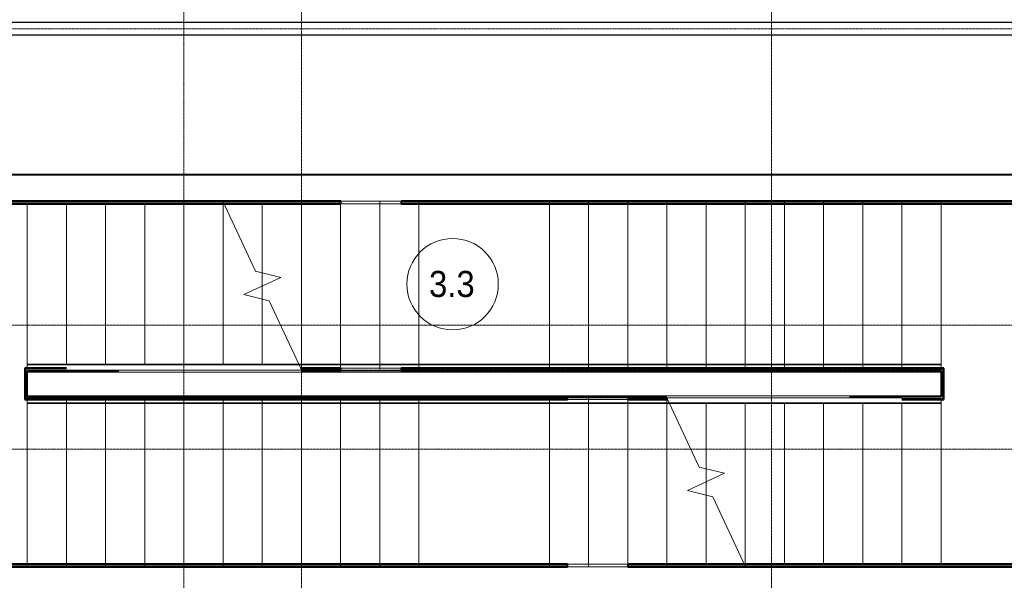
# Model space of a CAD drawing. Header units: millimetres. Extents: x 5617 to 112069, y 7718 to 237687.
# Tile 30 of 62: x 55788 to 63331, y 65696 to 69989. Entities that reach past the tile are written whole.
import ezdxf

# ---------------------------------------------------------------- set-up
doc = ezdxf.new("R2010")
doc.units = ezdxf.units.MM
for name, pattern in [('ADSK_Линия сетки', [25, 20, -2.5, 0, -2.5]), ('Линия сетки', [25, 20, -2.5, 0, -2.5]), ('Осевая', [14, 10, -2, 0, -2]), ('Сверху', [3.96875, 2.38125, -1.5875]), ('Штрих_3_1_5_', [4.5, 3, -1.5]), ('Штриховая_ш3 п1_5', [4.5, 3, -1.5])]:
    doc.linetypes.add(name, pattern=pattern)
doc.layers.add('_Разделитель помещений_', color=4, linetype='Штриховая_ш3 п1_5', lineweight=40, true_color=0x00ffff)
for name, color, linetype, lineweight in [('Кабельные лотки', 7, 'Continuous', 18), ('Лестницы', 7, 'Continuous', 18), ('Марки помещений', 7, 'Continuous', 20), ('Ограждение', 7, 'Continuous', 18), ('Осевая линия', 7, 'Осевая', 18), ('Оси', 7, 'Continuous', 9), ('Перекрытия', 7, 'Continuous', 18), ('Поручни', 7, 'Continuous', 18), ('Стены', 7, 'Continuous', 18), ('Стены разрез', 7, 'Continuous', 40), ('Стены штриховка', 7, 'Continuous', 40)]:
    doc.layers.add(name, color=color, linetype=linetype, lineweight=lineweight)
doc.styles.add('Arial_3', font='arial.ttf', dxfattribs={"width": 0.9, "height": 200})

# ---------------------------------------------------------------- blocks, each defined once
blk = doc.blocks.new('Ограждение - Ограждение-2736798-МКСС_K1_L26_85_950_1')
at = {"layer": 'Поручни', "color": 253, "true_color": 0xaaaaaa}
for p, q in [((28779.2, 59301.9), (29699.6, 59301.9)), ((28781.5, 59296.9), (29699.6, 59296.9)), ((29699.6, 59301.9), (30399.6, 59301.9)), ((29699.6, 59296.9), (30399.6, 59296.9)), ((30399.6, 59301.9), (30699.6, 59301.9)), ((30399.6, 59296.9), (30699.6, 59296.9)), ((30699.6, 59301.9), (33699.6, 59301.9)), ((30699.6, 59296.9), (33699.6, 59296.9)), ((33699.6, 59301.9), (33699.6, 59296.9)), ((33699.6, 59296.9), (33699.6, 59271.5)), ((28802.7, 59241.9), (29699.6, 59241.9)), ((29699.6, 59241.9), (30399.6, 59241.9)), ((30399.6, 59241.9), (30699.6, 59241.9)), ((30699.6, 59241.9), (33699.6, 59241.9))]:
    blk.add_line(p, q, dxfattribs=at)
blk = doc.blocks.new('Ограждение - Ограждение-2736813-МКСС_K1_L26_85_950_1')
at = {"layer": 'Поручни', "color": 253, "true_color": 0xaaaaaa}
for p, q in [((29699.6, 59061.1), (26699.6, 59061.1)), ((26699.6, 59006.1), (26699.6, 59031.5)), ((26699.6, 59001.1), (26699.6, 59006.1)), ((29699.6, 59006.1), (26699.6, 59006.1)), ((29699.6, 59001.1), (26699.6, 59001.1)), ((29999.6, 59061.1), (29699.6, 59061.1)), ((29999.6, 59006.1), (29699.6, 59006.1)), ((29999.6, 59001.1), (29699.6, 59001.1)), ((30699.6, 59061.1), (29999.6, 59061.1)), ((30699.6, 59006.1), (29999.6, 59006.1)), ((30699.6, 59001.1), (29999.6, 59001.1)), ((31596.5, 59061.1), (30699.6, 59061.1)), ((31617.7, 59006.1), (30699.6, 59006.1)), ((31620, 59001.1), (30699.6, 59001.1))]:
    blk.add_line(p, q, dxfattribs=at)
blk = doc.blocks.new('Ограждение - Ограждение-2736840-МКСС_K1_L26_85_950_1')
at = {"layer": 'Ограждение', "color": 253, "linetype": 'Сверху', "true_color": 0xaaaaaa}
for p, q in [((28779.2, 59301.9), (29699.6, 59301.9)), ((28781.5, 59296.9), (29699.6, 59296.9)), ((29699.6, 59301.9), (30399.6, 59301.9)), ((29699.6, 59296.9), (30399.6, 59296.9)), ((30399.6, 59301.9), (30699.6, 59301.9)), ((30399.6, 59296.9), (30699.6, 59296.9)), ((30699.6, 59301.9), (33699.6, 59301.9)), ((30699.6, 59296.9), (33699.6, 59296.9)), ((33699.6, 59301.9), (33699.6, 59251.9)), ((33699.6, 59296.9), (33699.6, 59256.9)), ((28793.2, 59271.9), (29699.6, 59271.9)), ((28800.2, 59256.9), (29699.6, 59256.9)), ((28802.5, 59251.9), (29699.6, 59251.9)), ((28802.7, 59241.9), (29699.6, 59241.9)), ((29699.6, 59271.9), (30399.6, 59271.9)), ((29699.6, 59256.9), (30399.6, 59256.9)), ((29699.6, 59251.9), (30399.6, 59251.9)), ((29699.6, 59241.9), (30399.6, 59241.9)), ((30399.6, 59271.9), (30699.6, 59271.9)), ((30399.6, 59256.9), (30699.6, 59256.9)), ((30399.6, 59251.9), (30699.6, 59251.9)), ((30399.6, 59241.9), (30699.6, 59241.9)), ((30699.6, 59271.9), (33699.6, 59271.9)), ((30699.6, 59256.9), (33699.6, 59256.9)), ((30699.6, 59251.9), (33699.6, 59251.9)), ((30699.6, 59241.9), (33699.6, 59241.9)), ((33699.6, 59271.9), (33699.6, 59241.9))]:
    blk.add_line(p, q, dxfattribs=at)
at = {"layer": 'Поручни', "color": 253, "true_color": 0xaaaaaa}
for p, q in [((26699.6, 59301.9), (28779.2, 59301.9)), ((26699.6, 59296.9), (26699.6, 59301.9)), ((26699.6, 59296.9), (28781.5, 59296.9)), ((26699.6, 59271.5), (26699.6, 59296.9)), ((28781.5, 59296.9), (28779.2, 59301.9)), ((28800.2, 59256.9), (28781.5, 59296.9)), ((28800.2, 59256.9), (28781.5, 59296.9)), ((28800.2, 59256.9), (28781.5, 59296.9)), ((26699.6, 59241.9), (28802.7, 59241.9)), ((26999.6, 59256.9), (28800.2, 59256.9)), ((28799.5, 59251.9), (28802.5, 59251.9)), ((28802.5, 59251.9), (28800.2, 59256.9)), ((28802.7, 59251.5), (28800.2, 59256.9)), ((28802.7, 59251.5), (28800.2, 59256.9)), ((28802.7, 59241.9), (28802.7, 59251.5)), ((28802.7, 59241.9), (28802.7, 59251.5))]:
    blk.add_line(p, q, dxfattribs=at)
blk = doc.blocks.new('Ограждение - Ограждение-2736855-МКСС_K1_L26_85_950_1')
at = {"layer": 'Ограждение', "color": 253, "linetype": 'Сверху', "true_color": 0xaaaaaa}
for p, q in [((26699.6, 59031.1), (26699.6, 59061.1)), ((29699.6, 59061.1), (26699.6, 59061.1)), ((26699.6, 59001.1), (26699.6, 59051.1)), ((29699.6, 59051.1), (26699.6, 59051.1)), ((26699.6, 59006.1), (26699.6, 59046.1)), ((29699.6, 59046.1), (26699.6, 59046.1)), ((29699.6, 59031.1), (26699.6, 59031.1)), ((29699.6, 59006.1), (26699.6, 59006.1)), ((29699.6, 59001.1), (26699.6, 59001.1)), ((29999.6, 59061.1), (29699.6, 59061.1)), ((29999.6, 59051.1), (29699.6, 59051.1)), ((29999.6, 59046.1), (29699.6, 59046.1)), ((29999.6, 59031.1), (29699.6, 59031.1)), ((29999.6, 59006.1), (29699.6, 59006.1)), ((29999.6, 59001.1), (29699.6, 59001.1)), ((30699.6, 59061.1), (29999.6, 59061.1)), ((30699.6, 59051.1), (29999.6, 59051.1)), ((30699.6, 59046.1), (29999.6, 59046.1)), ((30699.6, 59031.1), (29999.6, 59031.1)), ((30699.6, 59006.1), (29999.6, 59006.1)), ((30699.6, 59001.1), (29999.6, 59001.1)), ((31596.5, 59061.1), (30699.6, 59061.1)), ((31596.7, 59051.1), (30699.6, 59051.1)), ((31599, 59046.1), (30699.6, 59046.1)), ((31606, 59031.1), (30699.6, 59031.1)), ((31617.7, 59006.1), (30699.6, 59006.1)), ((31620, 59001.1), (30699.6, 59001.1))]:
    blk.add_line(p, q, dxfattribs=at)
at = {"layer": 'Поручни', "color": 253, "true_color": 0xaaaaaa}
for p, q in [((31596.5, 59061.1), (31596.5, 59051.5)), ((31596.5, 59061.1), (31596.5, 59051.5)), ((33699.6, 59061.1), (31596.5, 59061.1)), ((31596.5, 59051.5), (31599, 59046.1)), ((31596.5, 59051.5), (31599, 59046.1)), ((31596.7, 59051.1), (31599, 59046.1)), ((31599.7, 59051.1), (31596.7, 59051.1)), ((31599, 59046.1), (31617.7, 59006.1)), ((31599, 59046.1), (31617.7, 59006.1)), ((31599, 59046.1), (31617.7, 59006.1)), ((33399.6, 59046.1), (31599, 59046.1)), ((31617.7, 59006.1), (31620, 59001.1)), ((33699.6, 59006.1), (31617.7, 59006.1)), ((33699.6, 59001.1), (31620, 59001.1)), ((33699.6, 59031.5), (33699.6, 59006.1)), ((33699.6, 59006.1), (33699.6, 59001.1))]:
    blk.add_line(p, q, dxfattribs=at)
blk = doc.blocks.new('135_SLK_K1_AR_rvt-1-МКСС_K1_L26_85_950_1')
at = {"layer": '_Разделитель помещений_', "color": 131, "linetype": 'Штрих_3_1_5_', "true_color": 0xaaffff}
blk.add_line((51350, 68800), (38100, 68800), dxfattribs=at)
at = {"layer": 'Лестницы', "color": 253, "true_color": 0xaaaaaa}
for p, q in [((41050, 68580), (41050, 67350.4)), ((41350, 68580), (41350, 67350.4)), ((41650, 68580), (41650, 67350.4)), ((41950, 68580), (41950, 67350.4)), ((42250, 68580), (42250, 67350.4)), ((42797.2, 68063.3), (42546.9, 68600)), ((42550, 68580), (42550, 67350.4)), ((42850, 68580), (42850, 68050.4)), ((43150, 68580), (43150, 67350.4)), ((43450, 68580), (43450, 67350.4)), ((43750, 68580), (43750, 67350.4)), ((44050, 68580), (44050, 67350.4)), ((45050, 68580), (45050, 67350.4)), ((45350, 68580), (45350, 67350.4)), ((45650, 68580), (45650, 67350.4)), ((45950, 68580), (45950, 67350.4)), ((46250, 68580), (46250, 67350.4)), ((46550, 68580), (46550, 67350.4)), ((46850, 68580), (46850, 67350.4)), ((47150, 68580), (47150, 67350.4)), ((47450, 68580), (47450, 67350.4)), ((47750, 68580), (47750, 67350.4)), ((48050, 68580), (48050, 67350.4)), ((42991.6, 68016), (42797.2, 68063.3)), ((42850, 68050.4), (42850, 67950)), ((42708.4, 67884), (42991.6, 68016)), ((42850, 67950), (42850, 67849.6)), ((42902.8, 67836.7), (42708.4, 67884)), ((42850, 67849.6), (42850, 67350.4)), ((43131.9, 67345.4), (42902.8, 67836.7)), ((43150.1, 67300), (43153.1, 67300)), ((43153.1, 67300), (43150.6, 67305.4)), ((45949.9, 67100), (45946.9, 67100)), ((45946.9, 67100), (45949.4, 67094.6)), ((41050, 65820), (41050, 67049.6)), ((41350, 65820), (41350, 67049.6)), ((41650, 65820), (41650, 67049.6)), ((41950, 65820), (41950, 67049.6)), ((42250, 65820), (42250, 67049.6)), ((42550, 65820), (42550, 67049.6)), ((42850, 65820), (42850, 67049.6)), ((43150, 65820), (43150, 67049.6)), ((43450, 65820), (43450, 67049.6)), ((43750, 65820), (43750, 67049.6)), ((44050, 65820), (44050, 67049.6)), ((45050, 65819.9), (45050, 67049.6)), ((45350, 65820), (45350, 67049.6)), ((45650, 65820), (45650, 67049.6)), ((45950, 65820), (45950, 67049.6)), ((45968.1, 67054.6), (46197.2, 66563.3)), ((46250, 66550.4), (46250, 67049.6)), ((46550, 65820), (46550, 67049.6)), ((46850, 65820), (46850, 67049.6)), ((47150, 65820), (47150, 67049.6)), ((47450, 65820), (47450, 67049.6)), ((47750, 65820), (47750, 67049.6)), ((48050, 65820), (48050, 67049.6)), ((46197.2, 66563.3), (46391.6, 66516)), ((46250, 66450), (46250, 66550.4)), ((46391.6, 66516), (46108.4, 66384)), ((46108.4, 66384), (46302.8, 66336.7)), ((46250, 66349.6), (46250, 66450)), ((46250, 65820), (46250, 66349.6)), ((46302.8, 66336.7), (46553.1, 65800))]:
    blk.add_line(p, q, dxfattribs=at)
at = {"layer": 'Лестницы', "color": 253, "linetype": 'Штрих_3_1_5_', "true_color": 0xaaaaaa}
for p, q in [((41050, 68580), (41050, 67350.4)), ((41350, 68580), (41350, 67350.4)), ((41650, 68580), (41650, 67350.4)), ((41950, 68580), (41950, 67350.4)), ((42250, 68580), (42250, 67350.4)), ((42550, 68580), (42550, 67350.4)), ((42850, 68580), (42850, 68050.4)), ((43150, 68580), (43150, 67350.4)), ((43450, 68580), (43450, 67350.4)), ((43750, 68580), (43750, 67350.4)), ((44050, 68580), (44050, 67350.4)), ((45050, 68580), (45050, 67350.4)), ((45350, 68580), (45350, 67350.4)), ((45650, 68580), (45650, 67350.4)), ((45950, 68580), (45950, 67350.4)), ((46250, 68580), (46250, 67350.4)), ((46550, 68580), (46550, 67350.4)), ((46850, 68580), (46850, 67350.4)), ((47150, 68580), (47150, 67350.4)), ((47450, 68580), (47450, 67350.4)), ((47750, 68580), (47750, 67350.4)), ((42850, 68050.4), (42850, 67950)), ((42850, 67950), (42850, 67849.6)), ((42850, 67849.6), (42850, 67350.4)), ((41350, 65820), (41350, 67049.6)), ((41650, 65820), (41650, 67049.6)), ((41950, 65820), (41950, 67049.6)), ((42250, 65820), (42250, 67049.6)), ((42550, 65820), (42550, 67049.6)), ((42850, 65820), (42850, 67049.6)), ((43150, 65820), (43150, 67049.6)), ((43450, 65820), (43450, 67049.6)), ((43750, 65820), (43750, 67049.6)), ((44050, 65820), (44050, 67049.6)), ((45050, 65819.9), (45050, 67049.6)), ((45350, 65820), (45350, 67049.6)), ((45650, 65820), (45650, 67049.6)), ((45950, 65820), (45950, 67049.6)), ((46250, 66550.4), (46250, 67049.6)), ((46550, 65820), (46550, 67049.6)), ((46850, 65820), (46850, 67049.6)), ((47150, 65820), (47150, 67049.6)), ((47450, 65820), (47450, 67049.6)), ((47750, 65820), (47750, 67049.6)), ((48050, 65820), (48050, 67049.6)), ((46250, 66450), (46250, 66550.4)), ((46250, 66349.6), (46250, 66450)), ((46250, 65820), (46250, 66349.6))]:
    blk.add_line(p, q, dxfattribs=at)
at = {"layer": 'Лестницы', "color": 253, "linetype": 'Сверху', "true_color": 0xaaaaaa}
for p, q in [((42850, 68580), (42850, 68050.4)), ((42850, 68580), (42850, 68050.4)), ((43150, 68600), (44050, 68600)), ((43150, 68600), (43150, 67306.6)), ((43150, 68600), (43150, 67306.6)), ((43450, 68600), (43450, 67300)), ((43450, 68600), (43450, 67300)), ((43750, 68600), (43750, 67300)), ((43750, 68600), (43750, 67300)), ((45050, 68600), (44050, 68600)), ((44050, 68600), (44050, 67300)), ((44050, 68600), (44050, 67300)), ((45050, 68600), (45050, 67300)), ((45050, 68600), (48050, 68600)), ((45050, 68600), (45050, 67300)), ((45350, 68600), (45350, 67300)), ((45350, 68600), (45350, 67300)), ((45650, 68600), (45650, 67300)), ((45650, 68600), (45650, 67300)), ((45950, 68600), (45950, 67300)), ((45950, 68600), (45950, 67300)), ((46250, 68600), (46250, 67300)), ((46250, 68600), (46250, 67300)), ((46550, 68600), (46550, 67300)), ((46550, 68600), (46550, 67300)), ((46850, 68600), (46850, 67300)), ((46850, 68600), (46850, 67300)), ((47150, 68600), (47150, 67300)), ((47150, 68600), (47150, 67300)), ((47450, 68600), (47450, 67300)), ((47450, 68600), (47450, 67300)), ((47750, 68600), (47750, 67300)), ((47750, 68600), (47750, 67300)), ((48050, 68600), (48050, 67300)), ((42850, 67950), (42850, 67849.6)), ((42850, 67950), (42850, 67849.6)), ((43153.1, 67300), (44050, 67300)), ((44050, 67300), (45050, 67300)), ((45050, 67300), (48050, 67300)), ((41050, 65800), (41050, 67100)), ((44050, 67100), (41050, 67100)), ((41350, 65800), (41350, 67100)), ((41350, 65800), (41350, 67100)), ((41650, 65800), (41650, 67100)), ((41650, 65800), (41650, 67100)), ((41950, 65800), (41950, 67100)), ((41950, 65800), (41950, 67100)), ((42250, 65800), (42250, 67100)), ((42250, 65800), (42250, 67100)), ((42550, 65800), (42550, 67100)), ((42550, 65800), (42550, 67100)), ((42850, 65800), (42850, 67100)), ((42850, 65800), (42850, 67100)), ((43150, 65800), (43150, 67100)), ((43150, 65800), (43150, 67100)), ((43450, 65800), (43450, 67100)), ((43450, 65800), (43450, 67100)), ((43750, 65800), (43750, 67100)), ((43750, 65800), (43750, 67100)), ((45050, 67100), (44050, 67100)), ((44050, 65800), (44050, 67100)), ((44050, 65800), (44050, 67100)), ((45050, 65800), (45050, 67100)), ((45946.9, 67100), (45050, 67100)), ((45050, 65800), (45050, 67100)), ((45350, 65800), (45350, 67100)), ((45350, 65800), (45350, 67100)), ((45650, 65800), (45650, 67100)), ((45650, 65800), (45650, 67100)), ((45950, 65800), (45950, 67093.4)), ((45950, 65800), (45950, 67093.4)), ((46250, 66450), (46250, 66550.4)), ((46250, 66450), (46250, 66550.4)), ((46250, 65820), (46250, 66349.6)), ((46250, 65820), (46250, 66349.6)), ((44050, 65800), (41050, 65800)), ((44050, 65800), (45050, 65800)), ((45950, 65800), (45050, 65800))]:
    blk.add_line(p, q, dxfattribs=at)
at = {"layer": 'Перекрытия', "color": 253, "true_color": 0xaaaaaa}
for p, q in [((38100, 68800), (51350, 68800)), ((48050, 68580), (48050, 67350.4)), ((41050, 65820), (41050, 67049.6))]:
    blk.add_line(p, q, dxfattribs=at)
at = {"layer": 'Стены', "color": 253, "true_color": 0xaaaaaa}
for p, q in [((43452.5, 68600), (43914.3, 68600)), ((43914.3, 68580), (43452.5, 68580)), ((43450.5, 67320), (43912.8, 67320)), ((43912.8, 67300), (43450.5, 67300)), ((45188.9, 67100), (45652, 67100)), ((45652, 67080), (45188.9, 67080)), ((45187.9, 65820), (45650.5, 65820)), ((45650.5, 65800), (45187.9, 65800))]:
    blk.add_line(p, q, dxfattribs=at)
at = {"layer": 'Стены разрез', "color": 253, "true_color": 0xaaaaaa}
for p, q in [((43452.5, 68600), (39450, 68600)), ((39450, 68580), (43452.5, 68580)), ((43452.5, 68580), (43452.5, 68600)), ((49850, 68600), (43914.3, 68600)), ((43914.3, 68600), (43914.3, 68580)), ((43914.3, 68580), (49850, 68580)), ((41350.6, 67320), (41030, 67320)), ((41030, 67320), (41030, 67315)), ((41030, 67315), (41030, 67300)), ((41030, 67300), (41030, 67100)), ((41050, 67300), (41750.6, 67300)), ((41050, 67100), (41050, 67300)), ((43450.5, 67320), (43143.8, 67320)), ((43150.1, 67300), (43450.5, 67300)), ((43450.5, 67300), (43450.5, 67320)), ((48070, 67320), (43912.8, 67320)), ((43912.8, 67320), (43912.8, 67300)), ((43912.8, 67300), (48050, 67300)), ((48050, 67300), (48050, 67100)), ((48070, 67315), (48070, 67320)), ((48070, 67300), (48070, 67315)), ((48070, 67100), (48070, 67300)), ((41030, 67100), (41030, 67085)), ((41030, 67085), (41030, 67080)), ((41030, 67080), (45188.9, 67080)), ((45188.9, 67100), (41050, 67100)), ((45188.9, 67080), (45188.9, 67100)), ((45949.9, 67100), (45652, 67100)), ((45652, 67100), (45652, 67080)), ((45652, 67080), (45956.2, 67080)), ((48050, 67100), (47349.4, 67100)), ((47749.4, 67080), (48070, 67080)), ((48070, 67085), (48070, 67100)), ((48070, 67080), (48070, 67085)), ((45187.9, 65820), (39470, 65820)), ((39470, 65800), (45187.9, 65800)), ((45187.9, 65800), (45187.9, 65820)), ((49630, 65820), (45650.5, 65820)), ((45650.5, 65820), (45650.5, 65800)), ((45650.5, 65800), (49650, 65800))]:
    blk.add_line(p, q, dxfattribs=at)
at = {"layer": 'Стены штриховка', "color": 253, "true_color": 0xaaaaaa}
for p, q in [((39450, 68585), (43452.5, 68585)), ((43914.3, 68585), (49850, 68585)), ((41350.6, 67315), (41035, 67315)), ((41035, 67300), (41035, 67315)), ((41035, 67300), (41035, 67100)), ((43450.5, 67315), (43146.1, 67315)), ((48065, 67315), (43912.8, 67315)), ((48065, 67315), (48065, 67300)), ((48065, 67100), (48065, 67300)), ((41035, 67085), (41035, 67100)), ((41035, 67085), (45188.9, 67085)), ((45652, 67085), (45953.9, 67085)), ((47749.4, 67085), (48065, 67085)), ((48065, 67100), (48065, 67085)), ((45187.9, 65815), (39470, 65815)), ((49635, 65815), (45650.5, 65815))]:
    blk.add_line(p, q, dxfattribs=at)
at = {"layer": 'Ограждение', "color": 253, "lineweight": 18, "true_color": 0xaaaaaa}
for name in ['Ограждение - Ограждение-2736840-МКСС_K1_L26_85_950_1', 'Ограждение - Ограждение-2736798-МКСС_K1_L26_85_950_1', 'Ограждение - Ограждение-2736813-МКСС_K1_L26_85_950_1', 'Ограждение - Ограждение-2736855-МКСС_K1_L26_85_950_1']:
    blk.add_blockref(name, (14350.4, 8048.5), dxfattribs=at)
blk = doc.blocks.new('050_Марка_Помещение - Номер-620969-МКСС_K1_L26_85_950_1')
at = {"layer": 'Марки помещений'}
blk.add_circle((0, 0), 3.5, dxfattribs=at)

msp = doc.modelspace()

# ---------------------------------------------------------------- linework, layer by layer
at = {"layer": 'Кабельные лотки', "color": 96, "true_color": 0x008000}
for p, q in [((47686.8, 69970), (66941.3, 69970)), ((47686.8, 69967.5), (66941.3, 69967.5)), ((47686.8, 69872.5), (66941.3, 69872.5)), ((47686.8, 69870), (66941.3, 69870))]:
    msp.add_line(p, q, dxfattribs=at)
at = {"layer": 'Осевая линия'}
msp.add_line((47686.8, 69920), (66941.3, 69920), dxfattribs=at)
at = {"layer": 'Оси', "linetype": 'Линия сетки'}
for p, q in [((57046.3, 55648.9), (57046.3, 78180)), ((57946.3, 55648.9), (57946.3, 78180)), ((61546.3, 55648.9), (61546.3, 78180))]:
    msp.add_line(p, q, dxfattribs=at)
at = {"layer": 'Оси', "linetype": 'ADSK_Линия сетки'}
for p, q in [((81346.3, 67650), (26370.3, 67650)), ((81346.3, 66700), (26370.3, 66700))]:
    msp.add_line(p, q, dxfattribs=at)

# ---------------------------------------------------------------- block references
at = {"lineweight": 5}
msp.add_blockref('135_SLK_K1_AR_rvt-1-МКСС_K1_L26_85_950_1', (14796.3, 0), dxfattribs=at)
at = {"layer": 'Марки помещений', "xscale": 99.99999999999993, "yscale": 99.99999999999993, "zscale": 99.99999999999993}
msp.add_blockref('050_Марка_Помещение - Номер-620969-МКСС_K1_L26_85_950_1', (59104.4, 67963.9), dxfattribs=at)

# ---------------------------------------------------------------- texts
at = {"layer": 'Марки помещений', "lineweight": 9, "insert": (58923.8, 68065.6), "char_height": 200, "width": 432.911, "attachment_point": 1, "style": 'Arial_3'}
msp.add_mtext('3.3', dxfattribs=at)

doc.saveas('drawing.dxf')
